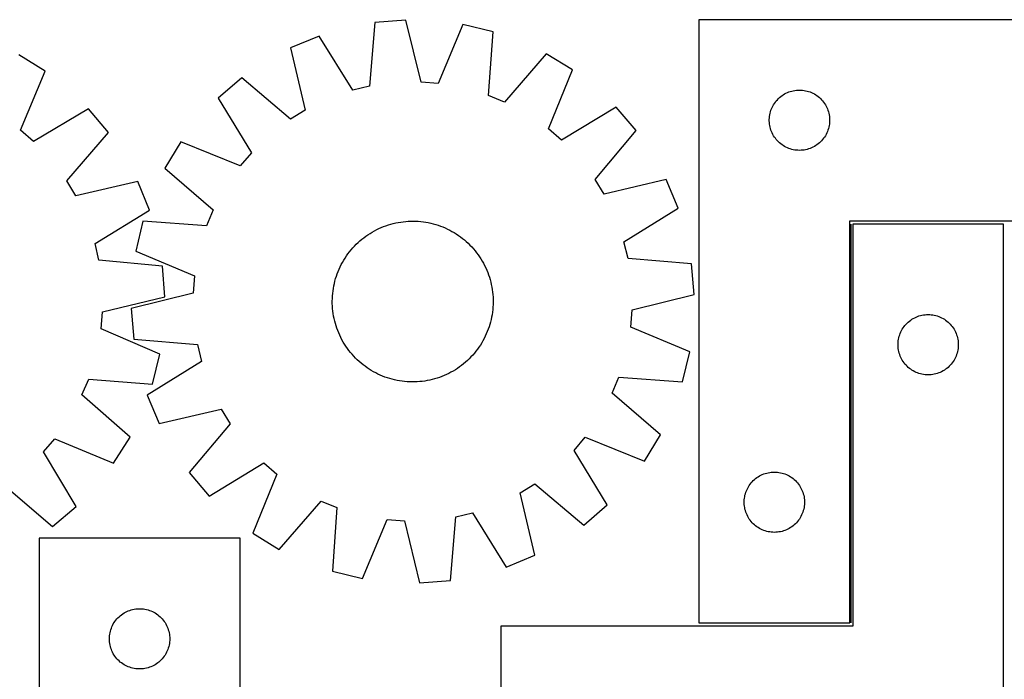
# Model space of a CAD drawing. Header units: millimetres. Extents: x 7 to 1493, y 7 to 520.
# Tile 4 of 6: x 596 to 1085, y 192 to 520. Entities that reach past the tile are written whole.
import ezdxf

# ---------------------------------------------------------------- set-up
doc = ezdxf.new("R2010")
doc.units = ezdxf.units.MM
doc.layers.add('COMMON', color=5, linetype='CONTINUOUS', true_color=0x0000ff)
doc.layers.add('CUT', color=7, linetype='CONTINUOUS', true_color=0x000000)

msp = doc.modelspace()

# ---------------------------------------------------------------- linework, layer by layer
at = {"layer": 'COMMON'}
msp.add_line((1009.302612, 219.957298), (1009.302612, 418.282746), dxfattribs=at)
at = {"layer": 'CUT'}
for p, q in [((787.740542, 519.714635), (772.403241, 518.490812)), ((795.359555, 488.877557), (787.740542, 519.714635)), ((933.552611, 519.957298), (933.552611, 219.957298)), ((1183.552611, 519.957298), (933.552611, 519.957298)), ((772.403241, 518.490812), (769.770721, 486.835725)), ((816.193828, 517.506383), (803.908192, 488.214099)), ((831.15865, 513.930821), (816.193828, 517.506383)), ((744.660172, 511.798436), (730.451714, 505.895025)), ((761.435464, 484.825036), (744.660172, 511.798436)), ((828.87558, 482.248613), (831.15865, 513.930821)), ((730.451714, 505.895025), (737.729998, 474.975753)), ((608.345154, 494.34861), (595.287805, 502.487171)), ((857.536945, 503.038101), (836.800798, 478.975953)), ((870.664427, 495.013155), (857.536945, 503.038101)), ((858.702758, 465.587091), (870.664427, 495.013155)), ((596.128583, 465.027454), (608.345154, 494.34861)), ((706.134544, 490.957116), (694.445752, 480.951983)), ((730.424035, 470.487739), (706.134544, 490.957116)), ((769.770721, 486.835725), (761.435464, 484.825036)), ((803.908192, 488.214099), (795.359555, 488.877557)), ((981.244252, 484.778617), (982.010296, 484.877796)), ((982.010296, 484.877796), (982.78043, 484.93741)), ((982.78043, 484.93741), (983.552611, 484.957298)), ((983.552611, 484.957298), (984.324792, 484.93741)), ((984.324792, 484.93741), (985.094926, 484.877796)), ((985.094926, 484.877796), (985.86097, 484.778617)), ((694.445752, 480.951983), (710.922392, 453.795123)), ((836.800798, 478.975953), (828.87558, 482.248613)), ((972.034404, 479.566196), (972.54433, 480.146398)), ((972.54433, 480.146398), (973.083449, 480.699581)), ((973.083449, 480.699581), (973.650329, 481.224277)), ((973.650329, 481.224277), (974.243469, 481.719095)), ((974.243469, 481.719095), (974.861294, 482.182723)), ((974.861294, 482.182723), (975.502168, 482.613932)), ((975.502168, 482.613932), (976.16439, 483.011577)), ((976.16439, 483.011577), (976.846204, 483.374604)), ((976.846204, 483.374604), (977.545802, 483.702052)), ((977.545802, 483.702052), (978.26133, 483.993051)), ((978.26133, 483.993051), (978.990888, 484.246829)), ((978.990888, 484.246829), (979.732544, 484.462714)), ((979.732544, 484.462714), (980.48433, 484.640134)), ((980.48433, 484.640134), (981.244252, 484.778617)), ((985.86097, 484.778617), (986.620892, 484.640134)), ((986.620892, 484.640134), (987.372678, 484.462714)), ((987.372678, 484.462714), (988.114333, 484.246829)), ((988.114333, 484.246829), (988.843892, 483.993051)), ((988.843892, 483.993051), (989.559419, 483.702052)), ((989.559419, 483.702052), (990.259018, 483.374604)), ((990.259018, 483.374604), (990.940832, 483.011577)), ((990.940832, 483.011577), (991.603054, 482.613932)), ((991.603054, 482.613932), (992.243927, 482.182723)), ((992.243927, 482.182723), (992.861753, 481.719095)), ((992.861753, 481.719095), (993.454893, 481.224277)), ((993.454893, 481.224277), (994.021773, 480.699581)), ((994.021773, 480.699581), (994.560891, 480.146398)), ((994.560891, 480.146398), (995.070818, 479.566196)), ((629.904916, 475.64988), (602.606098, 459.409522)), ((639.80824, 463.874706), (629.904916, 475.64988)), ((892.385641, 476.50222), (865.22878, 460.02558)), ((902.390774, 464.813428), (892.385641, 476.50222)), ((969.385272, 474.885434), (969.657751, 475.608217)), ((969.657751, 475.608217), (969.967077, 476.316014)), ((969.967077, 476.316014), (970.312429, 477.006949)), ((970.312429, 477.006949), (970.692891, 477.67919)), ((970.692891, 477.67919), (971.107456, 478.330954)), ((971.107456, 478.330954), (971.555022, 478.960512)), ((971.555022, 478.960512), (972.034404, 479.566196)), ((995.070818, 479.566196), (995.5502, 478.960512)), ((995.5502, 478.960512), (995.997766, 478.330954)), ((995.997766, 478.330954), (996.41233, 477.67919)), ((996.41233, 477.67919), (996.792793, 477.006949)), ((996.792793, 477.006949), (997.138145, 476.316014)), ((997.138145, 476.316014), (997.44747, 475.608217)), ((997.44747, 475.608217), (997.719949, 474.885434)), ((737.729998, 474.975753), (730.424035, 470.487739)), ((968.557584, 470.343517), (968.597348, 471.11493)), ((968.557584, 469.57108), (968.557584, 470.343517)), ((968.597348, 471.11493), (968.676771, 471.883274)), ((968.676771, 471.883274), (968.795642, 472.64651)), ((968.795642, 472.64651), (968.953645, 473.402614)), ((968.953645, 473.402614), (969.150363, 474.149583)), ((969.150363, 474.149583), (969.385272, 474.885434)), ((997.719949, 474.885434), (997.954859, 474.149583)), ((997.954859, 474.149583), (998.151577, 473.402614)), ((998.151577, 473.402614), (998.30958, 472.64651)), ((998.30958, 472.64651), (998.428451, 471.883274)), ((998.428451, 471.883274), (998.507874, 471.11493)), ((998.507874, 471.11493), (998.547638, 470.343517)), ((998.547638, 470.343517), (998.547638, 469.57108)), ((865.22878, 460.02558), (858.702758, 465.587091)), ((968.597348, 468.799666), (968.557584, 469.57108)), ((968.676771, 468.031323), (968.597348, 468.799666)), ((968.795642, 467.268087), (968.676771, 468.031323)), ((968.953645, 466.511982), (968.795642, 467.268087)), ((969.150363, 465.765014), (968.953645, 466.511982)), ((969.385272, 465.029163), (969.150363, 465.765014)), ((997.954859, 465.765014), (997.719949, 465.029163)), ((998.151577, 466.511982), (997.954859, 465.765014)), ((998.30958, 467.268087), (998.151577, 466.511982)), ((998.428451, 468.031323), (998.30958, 467.268087)), ((998.507874, 468.799666), (998.428451, 468.031323)), ((998.547638, 469.57108), (998.507874, 468.799666)), ((602.606098, 459.409522), (596.128583, 465.027454)), ((619.128855, 439.763759), (639.80824, 463.874706)), ((881.921397, 440.523937), (902.390774, 464.813428)), ((969.657751, 464.30638), (969.385272, 465.029163)), ((969.967077, 463.598582), (969.657751, 464.30638)), ((970.312429, 462.907647), (969.967077, 463.598582)), ((970.692891, 462.235406), (970.312429, 462.907647)), ((971.107456, 461.583642), (970.692891, 462.235406)), ((971.555022, 460.954084), (971.107456, 461.583642)), ((972.034404, 460.348401), (971.555022, 460.954084)), ((972.54433, 459.768198), (972.034404, 460.348401)), ((995.070818, 460.348401), (994.560891, 459.768198)), ((995.5502, 460.954084), (995.070818, 460.348401)), ((995.997766, 461.583642), (995.5502, 460.954084)), ((996.41233, 462.235406), (995.997766, 461.583642)), ((996.792793, 462.907647), (996.41233, 462.235406)), ((997.138145, 463.598582), (996.792793, 462.907647)), ((997.44747, 464.30638), (997.138145, 463.598582)), ((997.719949, 465.029163), (997.44747, 464.30638)), ((675.934818, 459.23077), (667.909871, 446.103288)), ((705.360881, 447.269101), (675.934818, 459.23077)), ((973.083449, 459.215015), (972.54433, 459.768198)), ((973.650329, 458.690319), (973.083449, 459.215015)), ((974.243469, 458.195501), (973.650329, 458.690319)), ((974.861294, 457.731873), (974.243469, 458.195501)), ((975.502168, 457.300665), (974.861294, 457.731873)), ((976.16439, 456.90302), (975.502168, 457.300665)), ((976.846204, 456.539992), (976.16439, 456.90302)), ((977.545802, 456.212545), (976.846204, 456.539992)), ((978.26133, 455.921546), (977.545802, 456.212545)), ((978.990888, 455.667768), (978.26133, 455.921546)), ((979.732544, 455.451882), (978.990888, 455.667768)), ((980.48433, 455.274463), (979.732544, 455.451882)), ((987.372678, 455.451882), (986.620892, 455.274463)), ((988.114333, 455.667768), (987.372678, 455.451882)), ((988.843892, 455.921546), (988.114333, 455.667768)), ((989.559419, 456.212545), (988.843892, 455.921546)), ((990.259018, 456.539992), (989.559419, 456.212545)), ((990.940832, 456.90302), (990.259018, 456.539992)), ((991.603054, 457.300665), (990.940832, 456.90302)), ((992.243927, 457.731873), (991.603054, 457.300665)), ((992.861753, 458.195501), (992.243927, 457.731873)), ((993.454893, 458.690319), (992.861753, 458.195501)), ((994.021773, 459.215015), (993.454893, 458.690319)), ((994.560891, 459.768198), (994.021773, 459.215015)), ((710.922392, 453.795123), (705.360881, 447.269101)), ((981.244252, 455.13598), (980.48433, 455.274463)), ((982.010296, 455.0368), (981.244252, 455.13598)), ((982.78043, 454.977187), (982.010296, 455.0368)), ((983.552611, 454.957298), (982.78043, 454.977187)), ((984.324792, 454.977187), (983.552611, 454.957298)), ((985.094926, 455.0368), (984.324792, 454.977187)), ((985.86097, 455.13598), (985.094926, 455.0368)), ((986.620892, 455.274463), (985.86097, 455.13598)), ((667.909871, 446.103288), (691.972019, 425.36714)), ((623.553301, 432.419125), (619.128855, 439.763759)), ((654.534567, 439.428825), (623.553301, 432.419125)), ((660.314458, 425.169673), (654.534567, 439.428825)), ((886.409411, 433.217974), (881.921397, 440.523937)), ((917.328682, 440.496258), (886.409411, 433.217974)), ((923.232093, 426.2878), (917.328682, 440.496258)), ((896.258693, 409.512508), (923.232093, 426.2878)), ((633.196502, 408.629081), (660.314458, 425.169673)), ((691.972019, 425.36714), (688.699359, 417.441923)), ((657.017151, 419.724992), (653.441589, 404.76017)), ((688.699359, 417.441923), (657.017151, 419.724992)), ((774.405009, 416.064687), (775.553739, 416.574026)), ((775.553739, 416.574026), (776.717901, 417.047032)), ((776.717901, 417.047032), (777.896345, 417.483237)), ((777.896345, 417.483237), (779.08791, 417.882211)), ((779.08791, 417.882211), (780.291419, 418.24356)), ((780.291419, 418.24356), (781.505684, 418.566927)), ((781.505684, 418.566927), (782.729508, 418.851994)), ((782.729508, 418.851994), (783.961681, 419.098479)), ((783.961681, 419.098479), (785.200989, 419.306139)), ((785.200989, 419.306139), (786.446209, 419.474769)), ((786.446209, 419.474769), (787.69611, 419.604203)), ((787.69611, 419.604203), (788.94946, 419.694312)), ((788.94946, 419.694312), (790.205023, 419.745008)), ((790.205023, 419.745008), (791.461558, 419.756241)), ((791.461558, 419.756241), (792.717826, 419.728)), ((792.717826, 419.728), (793.972587, 419.660312)), ((793.972587, 419.660312), (795.224603, 419.553244)), ((795.224603, 419.553244), (796.472638, 419.406903)), ((796.472638, 419.406903), (797.71546, 419.221432)), ((797.71546, 419.221432), (798.951843, 418.997015)), ((798.951843, 418.997015), (800.180567, 418.733873)), ((800.180567, 418.733873), (801.40042, 418.432265)), ((801.40042, 418.432265), (802.610196, 418.09249)), ((802.610196, 418.09249), (803.808703, 417.714882)), ((803.808703, 417.714882), (804.994758, 417.299815)), ((804.994758, 417.299815), (806.16719, 416.847698)), ((806.16719, 416.847698), (807.324842, 416.358976)), ((807.324842, 416.358976), (808.466572, 415.834133)), ((1008.552611, 219.957298), (1008.552611, 419.957298)), ((1008.552611, 419.957298), (1183.552611, 419.957298)), ((1085.052612, 418.282746), (1010.052612, 418.282746)), ((1010.052612, 418.282746), (1010.052612, 218.282746)), ((1085.052612, 118.282746), (1085.052612, 418.282746)), ((765.90305, 410.749559), (766.889023, 411.528574)), ((766.889023, 411.528574), (767.898979, 412.276234)), ((767.898979, 412.276234), (768.931921, 412.991803)), ((768.931921, 412.991803), (769.98683, 413.674572)), ((769.98683, 413.674572), (771.062665, 414.323869)), ((771.062665, 414.323869), (772.158363, 414.939053)), ((772.158363, 414.939053), (773.272845, 415.519517)), ((773.272845, 415.519517), (774.405009, 416.064687)), ((808.466572, 415.834133), (809.591253, 415.273687)), ((809.591253, 415.273687), (810.697774, 414.67819)), ((810.697774, 414.67819), (811.785045, 414.04823)), ((811.785045, 414.04823), (812.851992, 413.384429)), ((812.851992, 413.384429), (813.897561, 412.687442)), ((813.897561, 412.687442), (814.920722, 411.957957)), ((814.920722, 411.957957), (815.920464, 411.196693)), ((635.134784, 400.27669), (633.196502, 408.629081)), ((761.366105, 406.412113), (762.218074, 407.335777)), ((762.218074, 407.335777), (763.098636, 408.232225)), ((763.098636, 408.232225), (764.006921, 409.100571)), ((764.006921, 409.100571), (764.942034, 409.939958)), ((764.942034, 409.939958), (765.90305, 410.749559)), ((815.920464, 411.196693), (816.895801, 410.404403)), ((816.895801, 410.404403), (817.845771, 409.581867)), ((817.845771, 409.581867), (818.769435, 408.729898)), ((818.769435, 408.729898), (819.665882, 407.849336)), ((819.665882, 407.849336), (820.534228, 406.941051)), ((820.534228, 406.941051), (821.373616, 406.005938)), ((898.269382, 401.177251), (896.258693, 409.512508)), ((653.441589, 404.76017), (682.733873, 392.474534)), ((757.563543, 401.418334), (758.26053, 402.463904)), ((758.26053, 402.463904), (758.990015, 403.487064)), ((758.990015, 403.487064), (759.751279, 404.486807)), ((759.751279, 404.486807), (760.543569, 405.462144)), ((760.543569, 405.462144), (761.366105, 406.412113)), ((821.373616, 406.005938), (822.183217, 405.044922)), ((822.183217, 405.044922), (822.962232, 404.058949)), ((822.962232, 404.058949), (823.709892, 403.048993)), ((823.709892, 403.048993), (824.42546, 402.016051)), ((824.42546, 402.016051), (825.10823, 400.961142)), ((666.765835, 397.369573), (635.134784, 400.27669)), ((667.856518, 382.02223), (666.765835, 397.369573)), ((754.588996, 395.891185), (755.113839, 397.032914)), ((755.113839, 397.032914), (755.674285, 398.157595)), ((755.674285, 398.157595), (756.269782, 399.264117)), ((756.269782, 399.264117), (756.899742, 400.351387)), ((756.899742, 400.351387), (757.563543, 401.418334)), ((825.10823, 400.961142), (825.757527, 399.885307)), ((825.757527, 399.885307), (826.372711, 398.789609)), ((826.372711, 398.789609), (826.953174, 397.675127)), ((826.953174, 397.675127), (827.498345, 396.542963)), ((929.92447, 398.544731), (898.269382, 401.177251)), ((931.148293, 383.20743), (929.92447, 398.544731)), ((682.733873, 392.474534), (682.070415, 383.925897)), ((752.855482, 391.176539), (753.23309, 392.375046)), ((753.23309, 392.375046), (753.648157, 393.561101)), ((753.648157, 393.561101), (754.100274, 394.733533)), ((754.100274, 394.733533), (754.588996, 395.891185)), ((827.498345, 396.542963), (828.007684, 395.394233)), ((828.007684, 395.394233), (828.480689, 394.230071)), ((828.480689, 394.230071), (828.916894, 393.051627)), ((828.916894, 393.051627), (829.315868, 391.860062)), ((829.315868, 391.860062), (829.677217, 390.656553)), ((751.72654, 386.281802), (751.950957, 387.518186)), ((751.950957, 387.518186), (752.214099, 388.74691)), ((752.214099, 388.74691), (752.515707, 389.966762)), ((752.515707, 389.966762), (752.855482, 391.176539)), ((829.677217, 390.656553), (830.000585, 389.442288)), ((830.000585, 389.442288), (830.285652, 388.218464)), ((830.285652, 388.218464), (830.532137, 386.986291)), ((830.532137, 386.986291), (830.739797, 385.746983)), ((636.954485, 374.671101), (667.856518, 382.02223)), ((682.070415, 383.925897), (651.233337, 376.306885)), ((751.219972, 381.284168), (751.28766, 382.538929)), ((751.28766, 382.538929), (751.394728, 383.790945)), ((751.394728, 383.790945), (751.541069, 385.03898)), ((751.541069, 385.03898), (751.72654, 386.281802)), ((830.739797, 385.746983), (830.908427, 384.501764)), ((830.908427, 384.501764), (831.03786, 383.251862)), ((831.03786, 383.251862), (831.12797, 381.998512)), ((831.12797, 381.998512), (831.178666, 380.742949)), ((900.311214, 375.588417), (931.148293, 383.20743)), ((751.191731, 380.0279), (751.219972, 381.284168)), ((751.202964, 378.771365), (751.191731, 380.0279)), ((751.25366, 377.515803), (751.202964, 378.771365)), ((751.343769, 376.262452), (751.25366, 377.515803)), ((831.161657, 378.230146), (831.093969, 376.975385)), ((831.189899, 379.486414), (831.161657, 378.230146)), ((831.178666, 380.742949), (831.189899, 379.486414)), ((636.21687, 366.128543), (636.954485, 374.671101)), ((651.233337, 376.306885), (652.45716, 360.969584)), ((751.473203, 375.012551), (751.343769, 376.262452)), ((751.641833, 373.767332), (751.473203, 375.012551)), ((751.849493, 372.528024), (751.641833, 373.767332)), ((752.095978, 371.29585), (751.849493, 372.528024)), ((830.65509, 373.232512), (830.430673, 371.996129)), ((830.840561, 374.475335), (830.65509, 373.232512)), ((830.986902, 375.723369), (830.840561, 374.475335)), ((831.093969, 376.975385), (830.986902, 375.723369)), ((899.647757, 367.03978), (900.311214, 375.588417)), ((1041.545803, 372.027499), (1042.261331, 372.318498)), ((1042.261331, 372.318498), (1042.990889, 372.572276)), ((1042.990889, 372.572276), (1043.732545, 372.788162)), ((1043.732545, 372.788162), (1044.484331, 372.965581)), ((1044.484331, 372.965581), (1045.244253, 373.104064)), ((1045.244253, 373.104064), (1046.010297, 373.203244)), ((1046.010297, 373.203244), (1046.780431, 373.262857)), ((1046.780431, 373.262857), (1047.552612, 373.282746)), ((1047.552612, 373.282746), (1048.324793, 373.262857)), ((1048.324793, 373.262857), (1049.094927, 373.203244)), ((1049.094927, 373.203244), (1049.860971, 373.104064)), ((1049.860971, 373.104064), (1050.620893, 372.965581)), ((1050.620893, 372.965581), (1051.372679, 372.788162)), ((1051.372679, 372.788162), (1052.114334, 372.572276)), ((1052.114334, 372.572276), (1052.843893, 372.318498)), ((1052.843893, 372.318498), (1053.55942, 372.027499)), ((752.381045, 370.072027), (752.095978, 371.29585)), ((752.704412, 368.857761), (752.381045, 370.072027)), ((753.065761, 367.654253), (752.704412, 368.857761)), ((753.464735, 366.462688), (753.065761, 367.654253)), ((829.526147, 368.337776), (829.14854, 367.139269)), ((829.865923, 369.547552), (829.526147, 368.337776)), ((830.16753, 370.767405), (829.865923, 369.547552)), ((830.430673, 371.996129), (830.16753, 370.767405)), ((1035.555023, 367.28596), (1036.034405, 367.891643)), ((1036.034405, 367.891643), (1036.544331, 368.471846)), ((1036.544331, 368.471846), (1037.08345, 369.025029)), ((1037.08345, 369.025029), (1037.65033, 369.549725)), ((1037.65033, 369.549725), (1038.24347, 370.044543)), ((1038.24347, 370.044543), (1038.861295, 370.508171)), ((1038.861295, 370.508171), (1039.502169, 370.939379)), ((1039.502169, 370.939379), (1040.164391, 371.337024)), ((1040.164391, 371.337024), (1040.846205, 371.700052)), ((1040.846205, 371.700052), (1041.545803, 372.027499)), ((1053.55942, 372.027499), (1054.259019, 371.700052)), ((1054.259019, 371.700052), (1054.940833, 371.337024)), ((1054.940833, 371.337024), (1055.603055, 370.939379)), ((1055.603055, 370.939379), (1056.243928, 370.508171)), ((1056.243928, 370.508171), (1056.861754, 370.044543)), ((1056.861754, 370.044543), (1057.454894, 369.549725)), ((1057.454894, 369.549725), (1058.021774, 369.025029)), ((1058.021774, 369.025029), (1058.560892, 368.471846)), ((1058.560892, 368.471846), (1059.070819, 367.891643)), ((1059.070819, 367.891643), (1059.550201, 367.28596)), ((665.401439, 353.589178), (636.21687, 366.128543)), ((753.90094, 365.284243), (753.464735, 366.462688)), ((754.373946, 364.120081), (753.90094, 365.284243)), ((754.883285, 362.971351), (754.373946, 364.120081)), ((755.428455, 361.839187), (754.883285, 362.971351)), ((827.267791, 362.4814), (826.707345, 361.356719)), ((827.792634, 363.62313), (827.267791, 362.4814)), ((828.281355, 364.780782), (827.792634, 363.62313)), ((828.733473, 365.953214), (828.281355, 364.780782)), ((829.14854, 367.139269), (828.733473, 365.953214)), ((928.940041, 354.754144), (899.647757, 367.03978)), ((1032.953646, 361.728062), (1033.150364, 362.47503)), ((1033.150364, 362.47503), (1033.385273, 363.210881)), ((1033.385273, 363.210881), (1033.657752, 363.933664)), ((1033.657752, 363.933664), (1033.967078, 364.641462)), ((1033.967078, 364.641462), (1034.31243, 365.332397)), ((1034.31243, 365.332397), (1034.692892, 366.004638)), ((1034.692892, 366.004638), (1035.107457, 366.656402)), ((1035.107457, 366.656402), (1035.555023, 367.28596)), ((1059.550201, 367.28596), (1059.997767, 366.656402)), ((1059.997767, 366.656402), (1060.412331, 366.004638)), ((1060.412331, 366.004638), (1060.792794, 365.332397)), ((1060.792794, 365.332397), (1061.138146, 364.641462)), ((1061.138146, 364.641462), (1061.447471, 363.933664)), ((1061.447471, 363.933664), (1061.71995, 363.210881)), ((1061.71995, 363.210881), (1061.95486, 362.47503)), ((1061.95486, 362.47503), (1062.151578, 361.728062)), ((652.45716, 360.969584), (684.112247, 358.337063)), ((684.112247, 358.337063), (686.122936, 350.001807)), ((756.008919, 360.724706), (755.428455, 361.839187)), ((756.624103, 359.629007), (756.008919, 360.724706)), ((757.2734, 358.553172), (756.624103, 359.629007)), ((757.956169, 357.498263), (757.2734, 358.553172)), ((758.671738, 356.465321), (757.956169, 357.498263)), ((824.818087, 358.09598), (824.1211, 357.050411)), ((825.481888, 359.162927), (824.818087, 358.09598)), ((826.111848, 360.250198), (825.481888, 359.162927)), ((826.707345, 361.356719), (826.111848, 360.250198)), ((1032.557585, 358.668964), (1032.597349, 359.440378)), ((1032.557585, 357.896527), (1032.557585, 358.668964)), ((1032.597349, 357.125114), (1032.557585, 357.896527)), ((1032.597349, 359.440378), (1032.676772, 360.208721)), ((1032.676772, 360.208721), (1032.795643, 360.971957)), ((1032.795643, 360.971957), (1032.953646, 361.728062)), ((1062.151578, 361.728062), (1062.309581, 360.971957)), ((1062.309581, 360.971957), (1062.428452, 360.208721)), ((1062.428452, 360.208721), (1062.507875, 359.440378)), ((1062.507875, 359.440378), (1062.547639, 358.668964)), ((1062.547639, 357.896527), (1062.507875, 357.125114)), ((1062.547639, 358.668964), (1062.547639, 357.896527)), ((661.69615, 338.655948), (665.401439, 353.589178)), ((759.419398, 355.455366), (758.671738, 356.465321)), ((760.198413, 354.469393), (759.419398, 355.455366)), ((761.008014, 353.508376), (760.198413, 354.469393)), ((761.847401, 352.573263), (761.008014, 353.508376)), ((821.015525, 353.102201), (820.163556, 352.178537)), ((821.83806, 354.052171), (821.015525, 353.102201)), ((822.630351, 355.027508), (821.83806, 354.052171)), ((823.391615, 356.02725), (822.630351, 355.027508)), ((824.1211, 357.050411), (823.391615, 356.02725)), ((925.364479, 339.789322), (928.940041, 354.754144)), ((1032.676772, 356.35677), (1032.597349, 357.125114)), ((1032.795643, 355.593534), (1032.676772, 356.35677)), ((1032.953646, 354.83743), (1032.795643, 355.593534)), ((1033.150364, 354.090461), (1032.953646, 354.83743)), ((1033.385273, 353.35461), (1033.150364, 354.090461)), ((1033.657752, 352.631827), (1033.385273, 353.35461)), ((1033.967078, 351.92403), (1033.657752, 352.631827)), ((1061.447471, 352.631827), (1061.138146, 351.92403)), ((1061.71995, 353.35461), (1061.447471, 352.631827)), ((1061.95486, 354.090461), (1061.71995, 353.35461)), ((1062.151578, 354.83743), (1061.95486, 354.090461)), ((1062.309581, 355.593534), (1062.151578, 354.83743)), ((1062.428452, 356.35677), (1062.309581, 355.593534)), ((1062.507875, 357.125114), (1062.428452, 356.35677)), ((686.122936, 350.001807), (659.149536, 333.226514)), ((762.715747, 351.664978), (761.847401, 352.573263)), ((763.612195, 350.784416), (762.715747, 351.664978)), ((764.535859, 349.932447), (763.612195, 350.784416)), ((765.485828, 349.109912), (764.535859, 349.932447)), ((766.461165, 348.317621), (765.485828, 349.109912)), ((767.460908, 347.556358), (766.461165, 348.317621)), ((815.492606, 347.98574), (814.482651, 347.23808)), ((816.478579, 348.764755), (815.492606, 347.98574)), ((817.439596, 349.574356), (816.478579, 348.764755)), ((818.374709, 350.413744), (817.439596, 349.574356)), ((819.282994, 351.28209), (818.374709, 350.413744)), ((820.163556, 352.178537), (819.282994, 351.28209)), ((1034.31243, 351.233095), (1033.967078, 351.92403)), ((1034.692892, 350.560854), (1034.31243, 351.233095)), ((1035.107457, 349.90909), (1034.692892, 350.560854)), ((1035.555023, 349.279532), (1035.107457, 349.90909)), ((1036.034405, 348.673848), (1035.555023, 349.279532)), ((1036.544331, 348.093646), (1036.034405, 348.673848)), ((1037.08345, 347.540463), (1036.544331, 348.093646)), ((1058.560892, 348.093646), (1058.021774, 347.540463)), ((1059.070819, 348.673848), (1058.560892, 348.093646)), ((1059.550201, 349.279532), (1059.070819, 348.673848)), ((1059.997767, 349.90909), (1059.550201, 349.279532)), ((1060.412331, 350.560854), (1059.997767, 349.90909)), ((1060.792794, 351.233095), (1060.412331, 350.560854)), ((1061.138146, 351.92403), (1060.792794, 351.233095)), ((768.484068, 346.826872), (767.460908, 347.556358)), ((769.529638, 346.129885), (768.484068, 346.826872)), ((770.596585, 345.466084), (769.529638, 346.129885)), ((771.683855, 344.836124), (770.596585, 345.466084)), ((772.790377, 344.240627), (771.683855, 344.836124)), ((773.915058, 343.680181), (772.790377, 344.240627)), ((775.056787, 343.155338), (773.915058, 343.680181)), ((776.214439, 342.666617), (775.056787, 343.155338)), ((806.827891, 342.940288), (805.663729, 342.467283)), ((807.976621, 343.449627), (806.827891, 342.940288)), ((809.108785, 343.994798), (807.976621, 343.449627)), ((810.223266, 344.575261), (809.108785, 343.994798)), ((811.318965, 345.190445), (810.223266, 344.575261)), ((812.3948, 345.839742), (811.318965, 345.190445)), ((813.449709, 346.522512), (812.3948, 345.839742)), ((814.482651, 347.23808), (813.449709, 346.522512)), ((1037.65033, 347.015767), (1037.08345, 347.540463)), ((1038.24347, 346.520949), (1037.65033, 347.015767)), ((1038.861295, 346.057321), (1038.24347, 346.520949)), ((1039.502169, 345.626112), (1038.861295, 346.057321)), ((1040.164391, 345.228467), (1039.502169, 345.626112)), ((1040.846205, 344.86544), (1040.164391, 345.228467)), ((1041.545803, 344.537992), (1040.846205, 344.86544)), ((1042.261331, 344.246993), (1041.545803, 344.537992)), ((1042.990889, 343.993215), (1042.261331, 344.246993)), ((1043.732545, 343.77733), (1042.990889, 343.993215)), ((1044.484331, 343.59991), (1043.732545, 343.77733)), ((1045.244253, 343.461427), (1044.484331, 343.59991)), ((1046.010297, 343.362248), (1045.244253, 343.461427)), ((1046.780431, 343.302634), (1046.010297, 343.362248)), ((1047.552612, 343.282746), (1046.780431, 343.302634)), ((1048.324793, 343.302634), (1047.552612, 343.282746)), ((1049.094927, 343.362248), (1048.324793, 343.302634)), ((1049.860971, 343.461427), (1049.094927, 343.362248)), ((1050.620893, 343.59991), (1049.860971, 343.461427)), ((1051.372679, 343.77733), (1050.620893, 343.59991)), ((1052.114334, 343.993215), (1051.372679, 343.77733)), ((1052.843893, 344.246993), (1052.114334, 343.993215)), ((1053.55942, 344.537992), (1052.843893, 344.246993)), ((1054.259019, 344.86544), (1053.55942, 344.537992)), ((1054.940833, 345.228467), (1054.259019, 344.86544)), ((1055.603055, 345.626112), (1054.940833, 345.228467)), ((1056.243928, 346.057321), (1055.603055, 345.626112)), ((1056.861754, 346.520949), (1056.243928, 346.057321)), ((1057.454894, 347.015767), (1056.861754, 346.520949)), ((1058.021774, 347.540463), (1057.454894, 347.015767)), ((626.693637, 333.317342), (630.034946, 341.213862)), ((630.034946, 341.213862), (661.69615, 338.655948)), ((777.386871, 342.2145), (776.214439, 342.666617)), ((778.572926, 341.799432), (777.386871, 342.2145)), ((779.771433, 341.421825), (778.572926, 341.799432)), ((780.98121, 341.082049), (779.771433, 341.421825)), ((782.201062, 340.780442), (780.98121, 341.082049)), ((783.429786, 340.517299), (782.201062, 340.780442)), ((784.66617, 340.292882), (783.429786, 340.517299)), ((785.908992, 340.107411), (784.66617, 340.292882)), ((787.157027, 339.96107), (785.908992, 340.107411)), ((788.409043, 339.854003), (787.157027, 339.96107)), ((789.663804, 339.786315), (788.409043, 339.854003)), ((790.920072, 339.758073), (789.663804, 339.786315)), ((792.176607, 339.769306), (790.920072, 339.758073)), ((793.432169, 339.820002), (792.176607, 339.769306)), ((794.68552, 339.910112), (793.432169, 339.820002)), ((795.935421, 340.039545), (794.68552, 339.910112)), ((797.18064, 340.208175), (795.935421, 340.039545)), ((798.419948, 340.415835), (797.18064, 340.208175)), ((799.652122, 340.66232), (798.419948, 340.415835)), ((800.875945, 340.947387), (799.652122, 340.66232)), ((802.090211, 341.270755), (800.875945, 340.947387)), ((803.293719, 341.632104), (802.090211, 341.270755)), ((804.485284, 342.031078), (803.293719, 341.632104)), ((805.663729, 342.467283), (804.485284, 342.031078)), ((890.409611, 334.147174), (893.68227, 342.072392)), ((893.68227, 342.072392), (925.364479, 339.789322)), ((650.574935, 312.37317), (626.693637, 333.317342)), ((659.149536, 333.226514), (665.052947, 319.018056)), ((914.471758, 313.411027), (890.409611, 334.147174)), ((665.052947, 319.018056), (695.972219, 326.29634)), ((695.972219, 326.29634), (700.460233, 318.990377)), ((700.460233, 318.990377), (679.990856, 294.700887)), ((607.497286, 305.054877), (613.115219, 311.532392)), ((613.115219, 311.532392), (642.436374, 299.315821)), ((642.436374, 299.315821), (650.574935, 312.37317)), ((871.459237, 305.719192), (877.020748, 312.245214)), ((877.020748, 312.245214), (906.446812, 300.283545)), ((906.446812, 300.283545), (914.471758, 313.411027)), ((623.737645, 277.756058), (607.497286, 305.054877)), ((887.935877, 278.562331), (871.459237, 305.719192)), ((689.995989, 283.012095), (717.152849, 299.488735)), ((717.152849, 299.488735), (723.678872, 293.927224)), ((679.990856, 294.700887), (689.995989, 283.012095)), ((723.678872, 293.927224), (711.717202, 264.50116)), ((965.045802, 293.702052), (965.76133, 293.993051)), ((965.76133, 293.993051), (966.490888, 294.246829)), ((966.490888, 294.246829), (967.232544, 294.462714)), ((967.232544, 294.462714), (967.98433, 294.640134)), ((967.98433, 294.640134), (968.744252, 294.778617)), ((968.744252, 294.778617), (969.510296, 294.877796)), ((969.510296, 294.877796), (970.28043, 294.93741)), ((970.28043, 294.93741), (971.052611, 294.957298)), ((971.052611, 294.957298), (971.824792, 294.93741)), ((971.824792, 294.93741), (972.594926, 294.877796)), ((972.594926, 294.877796), (973.36097, 294.778617)), ((973.36097, 294.778617), (974.120892, 294.640134)), ((974.120892, 294.640134), (974.872678, 294.462714)), ((974.872678, 294.462714), (975.614333, 294.246829)), ((975.614333, 294.246829), (976.343892, 293.993051)), ((976.343892, 293.993051), (977.059419, 293.702052)), ((844.651632, 284.538561), (851.957595, 289.026575)), ((851.957595, 289.026575), (876.247085, 268.557198)), ((958.607456, 288.330954), (959.055022, 288.960512)), ((959.055022, 288.960512), (959.534404, 289.566196)), ((959.534404, 289.566196), (960.04433, 290.146398)), ((960.04433, 290.146398), (960.583449, 290.699581)), ((960.583449, 290.699581), (961.150329, 291.224277)), ((961.150329, 291.224277), (961.743469, 291.719095)), ((961.743469, 291.719095), (962.361294, 292.182723)), ((962.361294, 292.182723), (963.002168, 292.613932)), ((963.002168, 292.613932), (963.66439, 293.011577)), ((963.66439, 293.011577), (964.346204, 293.374604)), ((964.346204, 293.374604), (965.045802, 293.702052)), ((977.059419, 293.702052), (977.759018, 293.374604)), ((977.759018, 293.374604), (978.440832, 293.011577)), ((978.440832, 293.011577), (979.103054, 292.613932)), ((979.103054, 292.613932), (979.743927, 292.182723)), ((979.743927, 292.182723), (980.361753, 291.719095)), ((980.361753, 291.719095), (980.954893, 291.224277)), ((980.954893, 291.224277), (981.521773, 290.699581)), ((981.521773, 290.699581), (982.060891, 290.146398)), ((982.060891, 290.146398), (982.570818, 289.566196)), ((982.570818, 289.566196), (983.0502, 288.960512)), ((983.0502, 288.960512), (983.497766, 288.330954)), ((587.851523, 288.53212), (611.96247, 267.852735)), ((851.929916, 253.61929), (844.651632, 284.538561)), ((956.453645, 283.402614), (956.650363, 284.149583)), ((956.650363, 284.149583), (956.885272, 284.885434)), ((956.885272, 284.885434), (957.157751, 285.608217)), ((957.157751, 285.608217), (957.467077, 286.316014)), ((957.467077, 286.316014), (957.812429, 287.006949)), ((957.812429, 287.006949), (958.192891, 287.67919)), ((958.192891, 287.67919), (958.607456, 288.330954)), ((983.497766, 288.330954), (983.91233, 287.67919)), ((983.91233, 287.67919), (984.292793, 287.006949)), ((984.292793, 287.006949), (984.638145, 286.316014)), ((984.638145, 286.316014), (984.94747, 285.608217)), ((984.94747, 285.608217), (985.219949, 284.885434)), ((985.219949, 284.885434), (985.454859, 284.149583)), ((985.454859, 284.149583), (985.651577, 283.402614)), ((724.844684, 256.476214), (745.580832, 280.538361)), ((745.580832, 280.538361), (753.506049, 277.265702)), ((956.057584, 280.343517), (956.097348, 281.11493)), ((956.057584, 279.57108), (956.057584, 280.343517)), ((956.097348, 278.799666), (956.057584, 279.57108)), ((956.097348, 281.11493), (956.176771, 281.883274)), ((956.176771, 281.883274), (956.295642, 282.64651)), ((956.295642, 282.64651), (956.453645, 283.402614)), ((985.651577, 283.402614), (985.80958, 282.64651)), ((985.80958, 282.64651), (985.928451, 281.883274)), ((985.928451, 281.883274), (986.007874, 281.11493)), ((986.007874, 281.11493), (986.047638, 280.343517)), ((986.047638, 279.57108), (986.007874, 278.799666)), ((986.047638, 280.343517), (986.047638, 279.57108)), ((611.96247, 267.852735), (623.737645, 277.756058)), ((753.506049, 277.265702), (751.22298, 245.583493)), ((812.610909, 272.67859), (820.946165, 274.689279)), ((820.946165, 274.689279), (837.721458, 247.715879)), ((876.247085, 268.557198), (887.935877, 278.562331)), ((956.176771, 278.031323), (956.097348, 278.799666)), ((956.295642, 277.268087), (956.176771, 278.031323)), ((956.453645, 276.511982), (956.295642, 277.268087)), ((956.650363, 275.765014), (956.453645, 276.511982)), ((956.885272, 275.029163), (956.650363, 275.765014)), ((957.157751, 274.30638), (956.885272, 275.029163)), ((957.467077, 273.598582), (957.157751, 274.30638)), ((984.94747, 274.30638), (984.638145, 273.598582)), ((985.219949, 275.029163), (984.94747, 274.30638)), ((985.454859, 275.765014), (985.219949, 275.029163)), ((985.651577, 276.511982), (985.454859, 275.765014)), ((985.80958, 277.268087), (985.651577, 276.511982)), ((985.928451, 278.031323), (985.80958, 277.268087)), ((986.007874, 278.799666), (985.928451, 278.031323)), ((766.187802, 242.007931), (778.473438, 271.300215)), ((778.473438, 271.300215), (787.022075, 270.636758)), ((787.022075, 270.636758), (794.641087, 239.799679)), ((809.978388, 241.023502), (812.610909, 272.67859)), ((957.812429, 272.907647), (957.467077, 273.598582)), ((958.192891, 272.235406), (957.812429, 272.907647)), ((958.607456, 271.583642), (958.192891, 272.235406)), ((959.055022, 270.954084), (958.607456, 271.583642)), ((959.534404, 270.348401), (959.055022, 270.954084)), ((960.04433, 269.768198), (959.534404, 270.348401)), ((960.583449, 269.215015), (960.04433, 269.768198)), ((982.060891, 269.768198), (981.521773, 269.215015)), ((982.570818, 270.348401), (982.060891, 269.768198)), ((983.0502, 270.954084), (982.570818, 270.348401)), ((983.497766, 271.583642), (983.0502, 270.954084)), ((983.91233, 272.235406), (983.497766, 271.583642)), ((984.292793, 272.907647), (983.91233, 272.235406)), ((984.638145, 273.598582), (984.292793, 272.907647)), ((711.717202, 264.50116), (724.844684, 256.476214)), ((961.150329, 268.690319), (960.583449, 269.215015)), ((961.743469, 268.195501), (961.150329, 268.690319)), ((962.361294, 267.731873), (961.743469, 268.195501)), ((963.002168, 267.300665), (962.361294, 267.731873)), ((963.66439, 266.90302), (963.002168, 267.300665)), ((964.346204, 266.539992), (963.66439, 266.90302)), ((965.045802, 266.212545), (964.346204, 266.539992)), ((965.76133, 265.921546), (965.045802, 266.212545)), ((966.490888, 265.667768), (965.76133, 265.921546)), ((967.232544, 265.451882), (966.490888, 265.667768)), ((967.98433, 265.274463), (967.232544, 265.451882)), ((968.744252, 265.13598), (967.98433, 265.274463)), ((969.510296, 265.0368), (968.744252, 265.13598)), ((970.28043, 264.977187), (969.510296, 265.0368)), ((971.052611, 264.957298), (970.28043, 264.977187)), ((971.824792, 264.977187), (971.052611, 264.957298)), ((972.594926, 265.0368), (971.824792, 264.977187)), ((973.36097, 265.13598), (972.594926, 265.0368)), ((974.120892, 265.274463), (973.36097, 265.13598)), ((974.872678, 265.451882), (974.120892, 265.274463)), ((975.614333, 265.667768), (974.872678, 265.451882)), ((976.343892, 265.921546), (975.614333, 265.667768)), ((977.059419, 266.212545), (976.343892, 265.921546)), ((977.759018, 266.539992), (977.059419, 266.212545)), ((978.440832, 266.90302), (977.759018, 266.539992)), ((979.103054, 267.300665), (978.440832, 266.90302)), ((979.743927, 267.731873), (979.103054, 267.300665)), ((980.361753, 268.195501), (979.743927, 267.731873)), ((980.954893, 268.690319), (980.361753, 268.195501)), ((981.521773, 269.215015), (980.954893, 268.690319)), ((705.334869, 261.984405), (605.334869, 261.984405)), ((605.334869, 261.984405), (605.334869, 11.984405)), ((705.334869, 86.984405), (705.334869, 261.984405)), ((837.721458, 247.715879), (851.929916, 253.61929)), ((751.22298, 245.583493), (766.187802, 242.007931)), ((794.641087, 239.799679), (809.978388, 241.023502)), ((648.285217, 225.224587), (648.976153, 225.569939)), ((648.976153, 225.569939), (649.68395, 225.879264)), ((649.68395, 225.879264), (650.406733, 226.151743)), ((650.406733, 226.151743), (651.142584, 226.386653)), ((651.142584, 226.386653), (651.889553, 226.58337)), ((651.889553, 226.58337), (652.645657, 226.741374)), ((652.645657, 226.741374), (653.408893, 226.860245)), ((653.408893, 226.860245), (654.177237, 226.939668)), ((654.177237, 226.939668), (654.94865, 226.979432)), ((654.94865, 226.979432), (655.721087, 226.979432)), ((655.721087, 226.979432), (656.492501, 226.939668)), ((656.492501, 226.939668), (657.260844, 226.860245)), ((657.260844, 226.860245), (658.02408, 226.741374)), ((658.02408, 226.741374), (658.780185, 226.58337)), ((658.780185, 226.58337), (659.527153, 226.386653)), ((659.527153, 226.386653), (660.263004, 226.151743)), ((660.263004, 226.151743), (660.985787, 225.879264)), ((660.985787, 225.879264), (661.693584, 225.569939)), ((661.693584, 225.569939), (662.38452, 225.224587)), ((642.678235, 220.034848), (643.109444, 220.675721)), ((643.109444, 220.675721), (643.573072, 221.293547)), ((643.573072, 221.293547), (644.06789, 221.886686)), ((644.06789, 221.886686), (644.592586, 222.453567)), ((644.592586, 222.453567), (645.145769, 222.992685)), ((645.145769, 222.992685), (645.725971, 223.502611)), ((645.725971, 223.502611), (646.331654, 223.981993)), ((646.331654, 223.981993), (646.961213, 224.42956)), ((646.961213, 224.42956), (647.612977, 224.844124)), ((647.612977, 224.844124), (648.285217, 225.224587)), ((662.38452, 225.224587), (663.056761, 224.844124)), ((663.056761, 224.844124), (663.708524, 224.42956)), ((663.708524, 224.42956), (664.338083, 223.981993)), ((664.338083, 223.981993), (664.943766, 223.502611)), ((664.943766, 223.502611), (665.523969, 222.992685)), ((665.523969, 222.992685), (666.077151, 222.453567)), ((666.077151, 222.453567), (666.601848, 221.886686)), ((666.601848, 221.886686), (667.096666, 221.293547)), ((667.096666, 221.293547), (667.560294, 220.675721)), ((667.560294, 220.675721), (667.991502, 220.034848)), ((640.652033, 215.052686), (640.829453, 215.804471)), ((640.829453, 215.804471), (641.045338, 216.546127)), ((641.045338, 216.546127), (641.299116, 217.275686)), ((641.299116, 217.275686), (641.590115, 217.991213)), ((641.590115, 217.991213), (641.917562, 218.690812)), ((641.917562, 218.690812), (642.28059, 219.372626)), ((642.28059, 219.372626), (642.678235, 220.034848)), ((667.991502, 220.034848), (668.389147, 219.372626)), ((668.389147, 219.372626), (668.752175, 218.690812)), ((668.752175, 218.690812), (669.079622, 217.991213)), ((669.079622, 217.991213), (669.370621, 217.275686)), ((669.370621, 217.275686), (669.624399, 216.546127)), ((669.624399, 216.546127), (669.840285, 215.804471)), ((669.840285, 215.804471), (670.017704, 215.052686)), ((1010.052612, 218.282746), (835.052612, 218.282746)), ((835.052612, 218.282746), (835.052612, 118.282746)), ((933.552611, 219.957298), (1008.552611, 219.957298)), ((640.334869, 211.984405), (640.354757, 212.756586)), ((640.354757, 211.212223), (640.334869, 211.984405)), ((640.354757, 212.756586), (640.41437, 213.52672)), ((640.41437, 210.44209), (640.354757, 211.212223)), ((640.41437, 213.52672), (640.51355, 214.292763)), ((640.51355, 214.292763), (640.652033, 215.052686)), ((670.017704, 215.052686), (670.156187, 214.292763)), ((670.156187, 214.292763), (670.255367, 213.52672)), ((670.255367, 213.52672), (670.31498, 212.756586)), ((670.31498, 211.212223), (670.255367, 210.44209)), ((670.31498, 212.756586), (670.334869, 211.984405)), ((670.334869, 211.984405), (670.31498, 211.212223)), ((640.51355, 209.676046), (640.41437, 210.44209)), ((640.652033, 208.916124), (640.51355, 209.676046)), ((640.829453, 208.164338), (640.652033, 208.916124)), ((641.045338, 207.422682), (640.829453, 208.164338)), ((641.299116, 206.693123), (641.045338, 207.422682)), ((641.590115, 205.977596), (641.299116, 206.693123)), ((641.917562, 205.277998), (641.590115, 205.977596)), ((669.079622, 205.977596), (668.752175, 205.277998)), ((669.370621, 206.693123), (669.079622, 205.977596)), ((669.624399, 207.422682), (669.370621, 206.693123)), ((669.840285, 208.164338), (669.624399, 207.422682)), ((670.017704, 208.916124), (669.840285, 208.164338)), ((670.156187, 209.676046), (670.017704, 208.916124)), ((670.255367, 210.44209), (670.156187, 209.676046)), ((642.28059, 204.596184), (641.917562, 205.277998)), ((642.678235, 203.933962), (642.28059, 204.596184)), ((643.109444, 203.293088), (642.678235, 203.933962)), ((643.573072, 202.675262), (643.109444, 203.293088)), ((644.06789, 202.082123), (643.573072, 202.675262)), ((644.592586, 201.515242), (644.06789, 202.082123)), ((645.145769, 200.976124), (644.592586, 201.515242)), ((645.725971, 200.466198), (645.145769, 200.976124)), ((665.523969, 200.976124), (664.943766, 200.466198)), ((666.077151, 201.515242), (665.523969, 200.976124)), ((666.601848, 202.082123), (666.077151, 201.515242)), ((667.096666, 202.675262), (666.601848, 202.082123)), ((667.560294, 203.293088), (667.096666, 202.675262)), ((667.991502, 203.933962), (667.560294, 203.293088)), ((668.389147, 204.596184), (667.991502, 203.933962)), ((668.752175, 205.277998), (668.389147, 204.596184)), ((646.331654, 199.986816), (645.725971, 200.466198)), ((646.961213, 199.539249), (646.331654, 199.986816)), ((647.612977, 199.124685), (646.961213, 199.539249)), ((648.285217, 198.744223), (647.612977, 199.124685)), ((648.976153, 198.398871), (648.285217, 198.744223)), ((649.68395, 198.089545), (648.976153, 198.398871)), ((650.406733, 197.817066), (649.68395, 198.089545)), ((651.142584, 197.582157), (650.406733, 197.817066)), ((651.889553, 197.385439), (651.142584, 197.582157)), ((652.645657, 197.227435), (651.889553, 197.385439)), ((653.408893, 197.108565), (652.645657, 197.227435)), ((654.177237, 197.029142), (653.408893, 197.108565)), ((654.94865, 196.989378), (654.177237, 197.029142)), ((655.721087, 196.989378), (654.94865, 196.989378)), ((656.492501, 197.029142), (655.721087, 196.989378)), ((657.260844, 197.108565), (656.492501, 197.029142)), ((658.02408, 197.227435), (657.260844, 197.108565)), ((658.780185, 197.385439), (658.02408, 197.227435)), ((659.527153, 197.582157), (658.780185, 197.385439)), ((660.263004, 197.817066), (659.527153, 197.582157)), ((660.985787, 198.089545), (660.263004, 197.817066)), ((661.693584, 198.398871), (660.985787, 198.089545)), ((662.38452, 198.744223), (661.693584, 198.398871)), ((663.056761, 199.124685), (662.38452, 198.744223)), ((663.708524, 199.539249), (663.056761, 199.124685)), ((664.338083, 199.986816), (663.708524, 199.539249)), ((664.943766, 200.466198), (664.338083, 199.986816))]:
    msp.add_line(p, q, dxfattribs=at)

doc.saveas('drawing.dxf')
